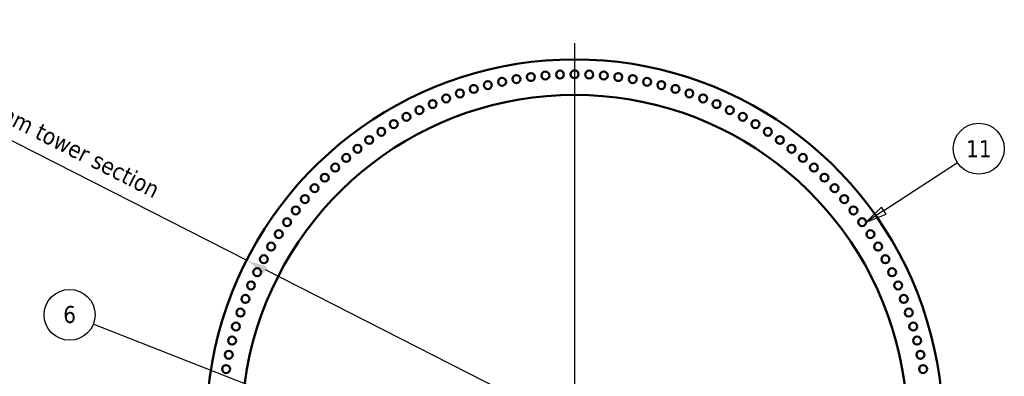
# Model space of a CAD drawing. Header units: millimetres. Extents: x 0 to 63075, y 0 to 44550.
# Tile 22 of 37: x 48912 to 57602, y 16574 to 19725. Entities that reach past the tile are written whole.
import ezdxf

# ---------------------------------------------------------------- set-up
doc = ezdxf.new("R2010")
doc.units = ezdxf.units.MM
doc.header["$LTSCALE"] = 75
for name, color, linetype, lineweight in [('Centerline (ISO)', 7, 'Continuous', 25), ('Dimension (ISO)', 7, 'Continuous', 25), ('Symbol (ISO)', 7, 'Continuous', 25), ('Visible (ISO)', 7, 'Continuous', 50)]:
    doc.layers.add(name, color=color, linetype=linetype, lineweight=lineweight)
doc.styles.add('Label Text (ISO)', font='tahoma.ttf')
doc.styles.add('Note Text (ISO)', font='tahoma.ttf')
doc.dimstyles.new('Default (ISO)', dxfattribs={"dimscale": 75, "dimtxt": 2, "dimasz": 2.5, "dimexe": 3.175, "dimexo": 0, "dimgap": 0.762, "dimtad": 1, "dimrnd": 1e-08, "dimtxsty": 'Note Text (ISO)', "dimcen": 0.09, "dimdle": 10, "dimclrd": 256, "dimclre": 256, "dimclrt": 256, "dimazin": 2, "dimtfac": 1, "dimtmove": 0, "dimatfit": 3, "dimfxl": 1, "dimtolj": 1, "dimtzin": 0, "dimlwd": -1, "dimlwe": -1, "dimarcsym": 0})

# ---------------------------------------------------------------- blocks, each defined once
blk = doc.blocks.new('*D8')
at = {"layer": 'Defpoints', "color": 0, "transparency": 16777216}
for p in [(50913.5, 17599.8), (56704.7, 14648.2)]:
    blk.add_point(p, dxfattribs=at)
at = {"layer": 'Dimension (ISO)', "transparency": 16777216}
for p, q in [((50913.5, 17599.8), (47585.2, 19296.2)), ((56537.6, 14733.4), (51080.6, 17514.7))]:
    blk.add_line(p, q, dxfattribs=at)
for points in [[(51094.7, 17542.5), (51066.4, 17486.8), (50913.5, 17599.8)], [(56551.8, 14761.2), (56523.5, 14705.5), (56704.7, 14648.2)]]:
    blk.add_solid(points, dxfattribs=at)
at = {"layer": 'Dimension (ISO)', "transparency": 16777216, "insert": (47868.1, 19725.4), "char_height": 150, "attachment_point": 1, "rotation": 332.99341, "style": 'Note Text (ISO)'}
blk.add_mtext('\\A1;\\fTahoma|b0|i0;\\H149.0446;∅6500\\P\\fTahoma|b0|i0;\\H149.0446;Up to Ø7000mm tower section', dxfattribs=at)
blk = doc.blocks.new('Balloon1')
at = {"layer": 'Symbol (ISO)'}
for p, q in [((753.86, 240.51), (762.52, 246.16)), ((753.58, 240.93), (751.76, 239.15)), ((753.86, 240.51), (751.76, 239.15)), ((751.76, 239.15), (754.13, 240.1)), ((754.13, 240.1), (753.58, 240.93))]:
    blk.add_line(p, q, dxfattribs=at)
at = {"layer": 'Symbol (ISO)', "flags": 128}
blk.add_lwpolyline([(753.58, 240.93), (751.76, 239.15), (754.13, 240.1), (753.58, 240.93)], dxfattribs=at)
at = {"layer": 'Symbol (ISO)'}
blk.add_circle((765.02, 247.8), 3, dxfattribs=at)
blk.add_solid([(753.58, 240.93), (751.76, 239.15), (754.13, 240.1), (753.58, 240.93)], dxfattribs=at)
at = {"layer": 'Symbol (ISO)', "insert": (765.02, 247.8), "char_height": 2, "attachment_point": 5, "style": 'Label Text (ISO)'}
blk.add_mtext('11', dxfattribs=at)
blk = doc.blocks.new('Balloon8')
at = {"layer": 'Symbol (ISO)'}
h = blk.add_hatch(color=256, dxfattribs=at)
edge = h.paths.add_edge_path(flags=0)
edge.add_arc((691.74, 214.99), 1.25, 0, 360)
for q in [(660.81, 227.13), (690.57, 215.44)]:
    blk.add_line((689.41, 215.9), q, dxfattribs=at)
for centre, radius in [((658.03, 228.23), 3), ((691.74, 214.99), 1.25)]:
    blk.add_circle(centre, radius, dxfattribs=at)
at = {"layer": 'Symbol (ISO)', "insert": (658.03, 228.25), "char_height": 2, "attachment_point": 5, "style": 'Label Text (ISO)'}
blk.add_mtext('6', dxfattribs=at)

msp = doc.modelspace()

# ---------------------------------------------------------------- linework, layer by layer
at = {"layer": 'Centerline (ISO)', "linetype": 'Continuous'}
msp.add_line((53809.0992, 19517.4496), (53809.0992, 12537.0599), dxfattribs=at)
at = {"layer": 'Visible (ISO)'}
for centre in [(53169.1351, 19176.1436), (53295.8109, 19199.9828), (53423.3637, 19218.5668), (53551.5755, 19231.8638), (53680.2272, 19239.8511), (53809.0992, 19242.5151), (53937.9711, 19239.8511), (54066.6229, 19231.8638), (54194.8346, 19218.5668), (54322.3874, 19199.9828), (54449.0632, 19176.1436), (52919.2782, 19112.8712), (53043.5527, 19147.0898), (54574.6457, 19147.0898), (54698.9202, 19112.8712), (52675.4996, 19029.1819), (52796.5239, 19073.5462), (54821.6745, 19073.5462), (54942.6988, 19029.1819), (52439.4646, 18925.6474), (52556.412, 18979.8542), (55061.7864, 18979.8542), (55178.7337, 18925.6474), (52324.8572, 18866.654), (55293.3411, 18866.654), (52212.7856, 18802.9749), (55405.4127, 18802.9749), (51997.0111, 18662.0023), (52103.4413, 18734.7188), (55514.757, 18734.7188), (55621.1872, 18662.0023), (51893.6768, 18584.9498), (55724.5215, 18584.9498), (51793.615, 18503.6928), (55824.5833, 18503.6928), (51696.9966, 18418.3701), (55921.2018, 18418.3701), (51603.9867, 18329.1276), (56014.2117, 18329.1276), (51514.7442, 18236.1177), (56103.4542, 18236.1177), (51429.4215, 18139.4993), (56188.7768, 18139.4993), (51348.1645, 18039.4374), (56270.0338, 18039.4374), (51271.1119, 17936.1031), (56347.0864, 17936.1031), (51198.3955, 17829.6729), (56419.8028, 17829.6729), (51130.1394, 17720.3286), (56488.0589, 17720.3286), (51066.4603, 17608.257), (56551.7381, 17608.257), (51007.4669, 17493.6497), (56610.7314, 17493.6497), (50953.2601, 17376.7023), (56664.9383, 17376.7023), (50903.9324, 17257.6147), (56714.266, 17257.6147), (50859.5681, 17136.5904), (56758.6302, 17136.5904), (50820.2431, 17013.8361), (56797.9553, 17013.8361), (50786.0244, 16889.5616), (56832.1739, 16889.5616), (50756.9707, 16763.9791), (56861.2277, 16763.9791), (50733.1314, 16637.3033), (56885.0669, 16637.3033)]:
    msp.add_circle(centre, 35, dxfattribs=at)
for radius, start, end in [(3250, 308.3303697, 231.6696303), (2937, 299.76748004, 240.23251996)]:
    msp.add_arc((53809.0992, 16124.0151), radius, start, end, dxfattribs=at)

# ---------------------------------------------------------------- block references
at = {"layer": 'Symbol (ISO)', "xscale": 75, "yscale": 75, "zscale": 75}
for name in ['Balloon1', 'Balloon8']:
    msp.add_blockref(name, (0, 0), dxfattribs=at)

# ---------------------------------------------------------------- dimensions: what is measured, and where the dimension line sits
at = {"layer": 'Dimension (ISO)'}
dim = msp.add_diameter_dim_2p(p1=(56704.7007, 14648.213), p2=(50913.4976, 17599.8172), text='\\fTahoma|b0|i0;\\H149.0446;<>\\P\\fTahoma|b0|i0;\\H149.0446;Up to Ø7000mm tower section', dimstyle='Default (ISO)', override={"dimgap": 0.762, "dimdec": 2, "dimlfac": 1, "dimtol": 0, "dimlim": 0, "dimtp": 0, "dimtm": 0, "dimtdec": 2, "dimatfit": 2, "dimtvp": -0.25}, dxfattribs=at)
dim.commit()
dim.dimension.update_dxf_attribs({"geometry": '*D8', "text_midpoint": (48858.2763, 18647.3025), "dimtype": 163})

doc.saveas('drawing.dxf')
